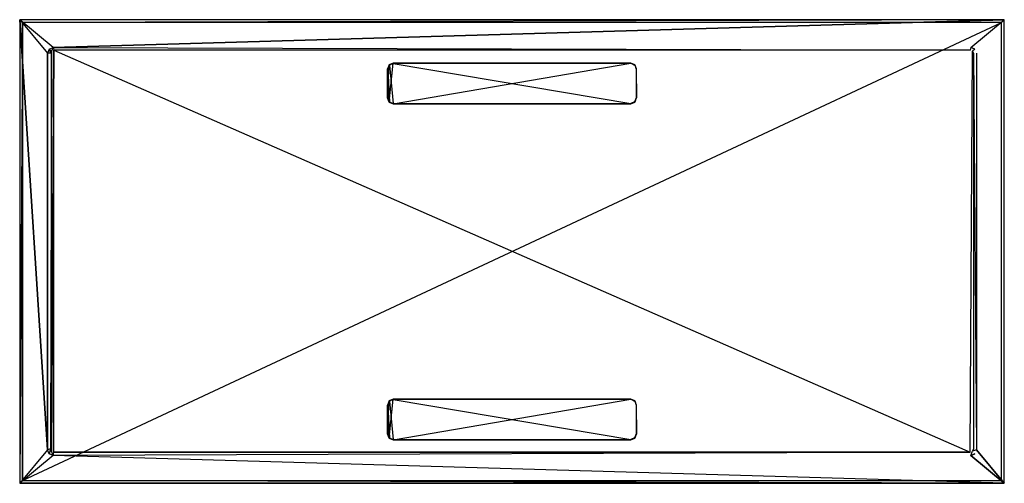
# Model space of a CAD drawing. Extents: x 0 to 1.7, y -0.8 to 0.
import ezdxf

# ---------------------------------------------------------------- set-up
doc = ezdxf.new("R2010")
doc.units = 0
for name, color, linetype in [('L0_AUSLAUF_SUP_FLAT_2___REPLACE', 7, 'CONTINUOUS'), ('L1_AUSLAUF_SUP_FLAT_1___REPLACE', 7, 'CONTINUOUS'), ('L2_AUSLAUF_SUP_FLAT_2___REPLACE', 7, 'CONTINUOUS'), ('L3_AUSLAUF_SUP_FLAT_1___REPLACE', 7, 'CONTINUOUS'), ('L4_DUWANNE_N_DQ1780SQR2V__1___R', 7, 'CONTINUOUS'), ('L5_DUWANNE_N_DQ1780SQR2V__2___R', 7, 'CONTINUOUS'), ('L6_DUWANNE_N_DQ1780SQR2V__3___R', 7, 'CONTINUOUS')]:
    doc.layers.add(name, color=color, linetype=linetype)

msp = doc.modelspace()

# ---------------------------------------------------------------- linework, layer by layer
at = {"layer": 'L0_AUSLAUF_SUP_FLAT_2___REPLACE', "color": 8}
for points, invisible_edges in [([(0.637929, -0.65786, 0.015141), (0.635, -0.71492, 0.015918), (0.635, -0.664929, 0.015237), (0.637929, -0.65786, 0.015141)], 13), ([(0.635, -0.71492, 0.015918), (0.637929, -0.65786, 0.015141), (0.637929, -0.72199, 0.016014), (0.635, -0.71492, 0.015918)], 10), ([(0.6355, -0.665025, 0.015539), (0.637929, -0.65786, 0.015141), (0.635, -0.664929, 0.015237), (0.6355, -0.665025, 0.015539)], 13), ([(0.637929, -0.65786, 0.015141), (0.6355, -0.665025, 0.015539), (0.638312, -0.658238, 0.015446), (0.637929, -0.65786, 0.015141)], 14), ([(0.6355, -0.665025, 0.015539), (0.638312, -0.721603, 0.016309), (0.638312, -0.658238, 0.015446), (0.6355, -0.665025, 0.015539)], 10), ([(0.637929, -0.72199, 0.016014), (0.637929, -0.65786, 0.015141), (0.645, -0.654931, 0.015101), (0.637929, -0.72199, 0.016014)], 13), ([(0.637929, -0.72199, 0.016014), (0.645, -0.654931, 0.015101), (0.645, -0.724918, 0.016054), (0.637929, -0.72199, 0.016014)], 10), ([(0.638312, -0.658238, 0.015446), (0.645, -0.654931, 0.015101), (0.637929, -0.65786, 0.015141), (0.638312, -0.658238, 0.015446)], 13), ([(0.645, -0.654931, 0.015101), (0.638312, -0.658238, 0.015446), (0.645099, -0.655427, 0.015408), (0.645, -0.654931, 0.015101)], 14), ([(0.638312, -0.658238, 0.015446), (0.645099, -0.724414, 0.016347), (0.645099, -0.655427, 0.015408), (0.638312, -0.658238, 0.015446)], 10), ([(0.638312, -0.658238, 0.015446), (0.638312, -0.721603, 0.016309), (0.645099, -0.724414, 0.016347), (0.638312, -0.658238, 0.015446)], 13), ([(0.645, -0.724918, 0.016054), (0.645, -0.654931, 0.015101), (1.055, -0.654931, 0.015101), (0.645, -0.724918, 0.016054)], 13), ([(0.645, -0.724918, 0.016054), (1.055, -0.654931, 0.015101), (1.055, -0.724918, 0.016054), (0.645, -0.724918, 0.016054)], 10), ([(0.645099, -0.655427, 0.015408), (1.055, -0.654931, 0.015101), (0.645, -0.654931, 0.015101), (0.645099, -0.655427, 0.015408)], 13), ([(1.055, -0.654931, 0.015101), (0.645099, -0.655427, 0.015408), (1.054901, -0.655427, 0.015408), (1.055, -0.654931, 0.015101)], 14), ([(0.645099, -0.655427, 0.015408), (0.645099, -0.724414, 0.016347), (1.054901, -0.724414, 0.016347), (0.645099, -0.655427, 0.015408)], 13), ([(0.645099, -0.655427, 0.015408), (1.054901, -0.724414, 0.016347), (1.054901, -0.655427, 0.015408), (0.645099, -0.655427, 0.015408)], 10), ([(1.061688, -0.658238, 0.015446), (1.055, -0.654931, 0.015101), (1.054901, -0.655427, 0.015408), (1.061688, -0.658238, 0.015446)], 13), ([(1.054901, -0.655427, 0.015408), (1.054901, -0.724414, 0.016347), (1.061688, -0.721603, 0.016309), (1.054901, -0.655427, 0.015408)], 13), ([(1.054901, -0.655427, 0.015408), (1.061688, -0.721603, 0.016309), (1.061688, -0.658238, 0.015446), (1.054901, -0.655427, 0.015408)], 15), ([(1.055, -0.724918, 0.016054), (1.055, -0.654931, 0.015101), (1.062071, -0.65786, 0.015141), (1.055, -0.724918, 0.016054)], 13), ([(1.055, -0.654931, 0.015101), (1.061688, -0.658238, 0.015446), (1.062071, -0.65786, 0.015141), (1.055, -0.654931, 0.015101)], 14), ([(1.055, -0.724918, 0.016054), (1.062071, -0.65786, 0.015141), (1.062071, -0.72199, 0.016014), (1.055, -0.724918, 0.016054)], 15), ([(1.0645, -0.665025, 0.015539), (1.062071, -0.65786, 0.015141), (1.061688, -0.658238, 0.015446), (1.0645, -0.665025, 0.015539)], 13), ([(1.061688, -0.658238, 0.015446), (1.061688, -0.721603, 0.016309), (1.0645, -0.714817, 0.016217), (1.061688, -0.658238, 0.015446)], 15), ([(1.061688, -0.658238, 0.015446), (1.0645, -0.714817, 0.016217), (1.0645, -0.665025, 0.015539), (1.061688, -0.658238, 0.015446)], 15), ([(1.062071, -0.72199, 0.016014), (1.062071, -0.65786, 0.015141), (1.065, -0.664929, 0.015237), (1.062071, -0.72199, 0.016014)], 15), ([(1.062071, -0.65786, 0.015141), (1.0645, -0.665025, 0.015539), (1.065, -0.664929, 0.015237), (1.062071, -0.65786, 0.015141)], 14), ([(0.6355, -0.714817, 0.016217), (0.635, -0.664929, 0.015237), (0.635, -0.71492, 0.015918), (0.6355, -0.714817, 0.016217)], 13), ([(0.635, -0.664929, 0.015237), (0.6355, -0.714817, 0.016217), (0.6355, -0.665025, 0.015539), (0.635, -0.664929, 0.015237)], 14), ([(0.638312, -0.721603, 0.016309), (0.6355, -0.665025, 0.015539), (0.6355, -0.714817, 0.016217), (0.638312, -0.721603, 0.016309)], 13), ([(1.062071, -0.72199, 0.016014), (1.065, -0.664929, 0.015237), (1.065, -0.71492, 0.015918), (1.062071, -0.72199, 0.016014)], 15), ([(1.0645, -0.665025, 0.015539), (1.065, -0.71492, 0.015918), (1.065, -0.664929, 0.015237), (1.0645, -0.665025, 0.015539)], 14), ([(1.065, -0.71492, 0.015918), (1.0645, -0.665025, 0.015539), (1.0645, -0.714817, 0.016217), (1.065, -0.71492, 0.015918)], 13), ([(0.637929, -0.72199, 0.016014), (0.6355, -0.714817, 0.016217), (0.635, -0.71492, 0.015918), (0.637929, -0.72199, 0.016014)], 13), ([(0.6355, -0.714817, 0.016217), (0.637929, -0.72199, 0.016014), (0.638312, -0.721603, 0.016309), (0.6355, -0.714817, 0.016217)], 14), ([(0.645, -0.724918, 0.016054), (0.638312, -0.721603, 0.016309), (0.637929, -0.72199, 0.016014), (0.645, -0.724918, 0.016054)], 13), ([(0.638312, -0.721603, 0.016309), (0.645, -0.724918, 0.016054), (0.645099, -0.724414, 0.016347), (0.638312, -0.721603, 0.016309)], 14), ([(1.055, -0.724918, 0.016054), (0.645099, -0.724414, 0.016347), (0.645, -0.724918, 0.016054), (1.055, -0.724918, 0.016054)], 13), ([(0.645099, -0.724414, 0.016347), (1.055, -0.724918, 0.016054), (1.054901, -0.724414, 0.016347), (0.645099, -0.724414, 0.016347)], 14), ([(1.055, -0.724918, 0.016054), (1.061688, -0.721603, 0.016309), (1.054901, -0.724414, 0.016347), (1.055, -0.724918, 0.016054)], 13), ([(1.061688, -0.721603, 0.016309), (1.055, -0.724918, 0.016054), (1.062071, -0.72199, 0.016014), (1.061688, -0.721603, 0.016309)], 14), ([(1.062071, -0.72199, 0.016014), (1.0645, -0.714817, 0.016217), (1.061688, -0.721603, 0.016309), (1.062071, -0.72199, 0.016014)], 13), ([(1.0645, -0.714817, 0.016217), (1.062071, -0.72199, 0.016014), (1.065, -0.71492, 0.015918), (1.0645, -0.714817, 0.016217)], 14)]:
    msp.add_3dface(points, dxfattribs=dict(at, invisible_edges=invisible_edges))
at = {"layer": 'L1_AUSLAUF_SUP_FLAT_1___REPLACE', "color": 8}
for points, invisible_edges in [([(0.637929, -0.657887, 0.013141), (0.635, -0.664929, 0.015237), (0.637929, -0.65786, 0.015141), (0.637929, -0.657887, 0.013141)], 14), ([(0.635, -0.664929, 0.015237), (0.637929, -0.657887, 0.013141), (0.635, -0.664957, 0.013238), (0.635, -0.664929, 0.015237)], 13), ([(0.637929, -0.657887, 0.013141), (0.645, -0.654931, 0.015101), (0.645, -0.654959, 0.013101), (0.637929, -0.657887, 0.013141)], 13), ([(0.645, -0.654931, 0.015101), (0.637929, -0.657887, 0.013141), (0.637929, -0.65786, 0.015141), (0.645, -0.654931, 0.015101)], 14), ([(0.645, -0.654931, 0.015101), (1.055, -0.654959, 0.013101), (0.645, -0.654959, 0.013101), (0.645, -0.654931, 0.015101)], 13), ([(1.055, -0.654959, 0.013101), (0.645, -0.654931, 0.015101), (1.055, -0.654931, 0.015101), (1.055, -0.654959, 0.013101)], 14), ([(1.055, -0.654931, 0.015101), (1.062071, -0.657887, 0.013141), (1.055, -0.654959, 0.013101), (1.055, -0.654931, 0.015101)], 13), ([(1.062071, -0.657887, 0.013141), (1.055, -0.654931, 0.015101), (1.062071, -0.65786, 0.015141), (1.062071, -0.657887, 0.013141)], 14), ([(1.065, -0.664929, 0.015237), (1.062071, -0.657887, 0.013141), (1.062071, -0.65786, 0.015141), (1.065, -0.664929, 0.015237)], 14), ([(1.062071, -0.657887, 0.013141), (1.065, -0.664929, 0.015237), (1.065, -0.664957, 0.013238), (1.062071, -0.657887, 0.013141)], 13), ([(0.635, -0.664957, 0.013238), (0.635, -0.71492, 0.015918), (0.635, -0.664929, 0.015237), (0.635, -0.664957, 0.013238)], 14), ([(0.635, -0.71492, 0.015918), (0.635, -0.664957, 0.013238), (0.635, -0.714947, 0.013918), (0.635, -0.71492, 0.015918)], 13), ([(1.065, -0.71492, 0.015918), (1.065, -0.664957, 0.013238), (1.065, -0.664929, 0.015237), (1.065, -0.71492, 0.015918)], 14), ([(1.065, -0.664957, 0.013238), (1.065, -0.71492, 0.015918), (1.065, -0.714947, 0.013918), (1.065, -0.664957, 0.013238)], 13), ([(0.635, -0.714947, 0.013918), (0.637929, -0.72199, 0.016014), (0.635, -0.71492, 0.015918), (0.635, -0.714947, 0.013918)], 14), ([(0.637929, -0.72199, 0.016014), (0.635, -0.714947, 0.013918), (0.637929, -0.722017, 0.014014), (0.637929, -0.72199, 0.016014)], 13), ([(0.645, -0.724946, 0.014054), (0.637929, -0.72199, 0.016014), (0.637929, -0.722017, 0.014014), (0.645, -0.724946, 0.014054)], 13), ([(0.637929, -0.72199, 0.016014), (0.645, -0.724946, 0.014054), (0.645, -0.724918, 0.016054), (0.637929, -0.72199, 0.016014)], 14), ([(1.055, -0.724918, 0.016054), (0.645, -0.724946, 0.014054), (1.055, -0.724946, 0.014054), (1.055, -0.724918, 0.016054)], 13), ([(0.645, -0.724946, 0.014054), (1.055, -0.724918, 0.016054), (0.645, -0.724918, 0.016054), (0.645, -0.724946, 0.014054)], 14), ([(1.062071, -0.72199, 0.016014), (1.055, -0.724946, 0.014054), (1.062071, -0.722017, 0.014014), (1.062071, -0.72199, 0.016014)], 13), ([(1.055, -0.724946, 0.014054), (1.062071, -0.72199, 0.016014), (1.055, -0.724918, 0.016054), (1.055, -0.724946, 0.014054)], 14), ([(1.062071, -0.72199, 0.016014), (1.065, -0.714947, 0.013918), (1.065, -0.71492, 0.015918), (1.062071, -0.72199, 0.016014)], 14), ([(1.065, -0.714947, 0.013918), (1.062071, -0.72199, 0.016014), (1.062071, -0.722017, 0.014014), (1.065, -0.714947, 0.013918)], 13)]:
    msp.add_3dface(points, dxfattribs=dict(at, invisible_edges=invisible_edges))
at = {"layer": 'L2_AUSLAUF_SUP_FLAT_2___REPLACE', "color": 8}
for points, invisible_edges in [([(0.637929, -0.077956, 0.005141), (0.635, -0.135016, 0.005918), (0.635, -0.085025, 0.005237), (0.637929, -0.077956, 0.005141)], 13), ([(0.635, -0.135016, 0.005918), (0.637929, -0.077956, 0.005141), (0.637929, -0.142086, 0.006014), (0.635, -0.135016, 0.005918)], 10), ([(0.6355, -0.085121, 0.005539), (0.637929, -0.077956, 0.005141), (0.635, -0.085025, 0.005237), (0.6355, -0.085121, 0.005539)], 13), ([(0.637929, -0.077956, 0.005141), (0.6355, -0.085121, 0.005539), (0.638312, -0.078334, 0.005446), (0.637929, -0.077956, 0.005141)], 14), ([(0.6355, -0.085121, 0.005539), (0.638312, -0.141699, 0.006309), (0.638312, -0.078334, 0.005446), (0.6355, -0.085121, 0.005539)], 10), ([(0.637929, -0.142086, 0.006014), (0.637929, -0.077956, 0.005141), (0.645, -0.075027, 0.005101), (0.637929, -0.142086, 0.006014)], 13), ([(0.637929, -0.142086, 0.006014), (0.645, -0.075027, 0.005101), (0.645, -0.145014, 0.006054), (0.637929, -0.142086, 0.006014)], 10), ([(0.638312, -0.078334, 0.005446), (0.645, -0.075027, 0.005101), (0.637929, -0.077956, 0.005141), (0.638312, -0.078334, 0.005446)], 13), ([(0.645, -0.075027, 0.005101), (0.638312, -0.078334, 0.005446), (0.645099, -0.075523, 0.005408), (0.645, -0.075027, 0.005101)], 14), ([(0.638312, -0.078334, 0.005446), (0.645099, -0.14451, 0.006347), (0.645099, -0.075523, 0.005408), (0.638312, -0.078334, 0.005446)], 10), ([(0.638312, -0.078334, 0.005446), (0.638312, -0.141699, 0.006309), (0.645099, -0.14451, 0.006347), (0.638312, -0.078334, 0.005446)], 13), ([(0.645, -0.145014, 0.006054), (0.645, -0.075027, 0.005101), (1.055, -0.075027, 0.005101), (0.645, -0.145014, 0.006054)], 13), ([(0.645, -0.145014, 0.006054), (1.055, -0.075027, 0.005101), (1.055, -0.145014, 0.006054), (0.645, -0.145014, 0.006054)], 10), ([(0.645099, -0.075523, 0.005408), (1.055, -0.075027, 0.005101), (0.645, -0.075027, 0.005101), (0.645099, -0.075523, 0.005408)], 13), ([(1.055, -0.075027, 0.005101), (0.645099, -0.075523, 0.005408), (1.054901, -0.075523, 0.005408), (1.055, -0.075027, 0.005101)], 14), ([(0.645099, -0.075523, 0.005408), (0.645099, -0.14451, 0.006347), (1.054901, -0.14451, 0.006347), (0.645099, -0.075523, 0.005408)], 13), ([(0.645099, -0.075523, 0.005408), (1.054901, -0.14451, 0.006347), (1.054901, -0.075523, 0.005408), (0.645099, -0.075523, 0.005408)], 10), ([(1.061688, -0.078334, 0.005446), (1.055, -0.075027, 0.005101), (1.054901, -0.075523, 0.005408), (1.061688, -0.078334, 0.005446)], 13), ([(1.054901, -0.075523, 0.005408), (1.054901, -0.14451, 0.006347), (1.061688, -0.141699, 0.006309), (1.054901, -0.075523, 0.005408)], 13), ([(1.054901, -0.075523, 0.005408), (1.061688, -0.141699, 0.006309), (1.061688, -0.078334, 0.005446), (1.054901, -0.075523, 0.005408)], 15), ([(1.055, -0.145014, 0.006054), (1.055, -0.075027, 0.005101), (1.062071, -0.077956, 0.005141), (1.055, -0.145014, 0.006054)], 13), ([(1.055, -0.075027, 0.005101), (1.061688, -0.078334, 0.005446), (1.062071, -0.077956, 0.005141), (1.055, -0.075027, 0.005101)], 14), ([(1.055, -0.145014, 0.006054), (1.062071, -0.077956, 0.005141), (1.062071, -0.142086, 0.006014), (1.055, -0.145014, 0.006054)], 15), ([(1.0645, -0.085121, 0.005539), (1.062071, -0.077956, 0.005141), (1.061688, -0.078334, 0.005446), (1.0645, -0.085121, 0.005539)], 13), ([(1.061688, -0.078334, 0.005446), (1.061688, -0.141699, 0.006309), (1.0645, -0.134913, 0.006217), (1.061688, -0.078334, 0.005446)], 15), ([(1.061688, -0.078334, 0.005446), (1.0645, -0.134913, 0.006217), (1.0645, -0.085121, 0.005539), (1.061688, -0.078334, 0.005446)], 15), ([(1.062071, -0.142086, 0.006014), (1.062071, -0.077956, 0.005141), (1.065, -0.085025, 0.005237), (1.062071, -0.142086, 0.006014)], 15), ([(1.062071, -0.077956, 0.005141), (1.0645, -0.085121, 0.005539), (1.065, -0.085025, 0.005237), (1.062071, -0.077956, 0.005141)], 14), ([(0.6355, -0.134913, 0.006217), (0.635, -0.085025, 0.005237), (0.635, -0.135016, 0.005918), (0.6355, -0.134913, 0.006217)], 13), ([(0.635, -0.085025, 0.005237), (0.6355, -0.134913, 0.006217), (0.6355, -0.085121, 0.005539), (0.635, -0.085025, 0.005237)], 14), ([(0.638312, -0.141699, 0.006309), (0.6355, -0.085121, 0.005539), (0.6355, -0.134913, 0.006217), (0.638312, -0.141699, 0.006309)], 13), ([(1.062071, -0.142086, 0.006014), (1.065, -0.085025, 0.005237), (1.065, -0.135016, 0.005918), (1.062071, -0.142086, 0.006014)], 15), ([(1.0645, -0.085121, 0.005539), (1.065, -0.135016, 0.005918), (1.065, -0.085025, 0.005237), (1.0645, -0.085121, 0.005539)], 14), ([(1.065, -0.135016, 0.005918), (1.0645, -0.085121, 0.005539), (1.0645, -0.134913, 0.006217), (1.065, -0.135016, 0.005918)], 13), ([(0.637929, -0.142086, 0.006014), (0.6355, -0.134913, 0.006217), (0.635, -0.135016, 0.005918), (0.637929, -0.142086, 0.006014)], 13), ([(0.6355, -0.134913, 0.006217), (0.637929, -0.142086, 0.006014), (0.638312, -0.141699, 0.006309), (0.6355, -0.134913, 0.006217)], 14), ([(1.062071, -0.142086, 0.006014), (1.0645, -0.134913, 0.006217), (1.061688, -0.141699, 0.006309), (1.062071, -0.142086, 0.006014)], 13), ([(1.0645, -0.134913, 0.006217), (1.062071, -0.142086, 0.006014), (1.065, -0.135016, 0.005918), (1.0645, -0.134913, 0.006217)], 14), ([(0.645, -0.145014, 0.006054), (0.638312, -0.141699, 0.006309), (0.637929, -0.142086, 0.006014), (0.645, -0.145014, 0.006054)], 13), ([(0.638312, -0.141699, 0.006309), (0.645, -0.145014, 0.006054), (0.645099, -0.14451, 0.006347), (0.638312, -0.141699, 0.006309)], 14), ([(1.055, -0.145014, 0.006054), (0.645099, -0.14451, 0.006347), (0.645, -0.145014, 0.006054), (1.055, -0.145014, 0.006054)], 13), ([(0.645099, -0.14451, 0.006347), (1.055, -0.145014, 0.006054), (1.054901, -0.14451, 0.006347), (0.645099, -0.14451, 0.006347)], 14), ([(1.055, -0.145014, 0.006054), (1.061688, -0.141699, 0.006309), (1.054901, -0.14451, 0.006347), (1.055, -0.145014, 0.006054)], 13), ([(1.061688, -0.141699, 0.006309), (1.055, -0.145014, 0.006054), (1.062071, -0.142086, 0.006014), (1.061688, -0.141699, 0.006309)], 14)]:
    msp.add_3dface(points, dxfattribs=dict(at, invisible_edges=invisible_edges))
at = {"layer": 'L3_AUSLAUF_SUP_FLAT_1___REPLACE', "color": 8}
for points, invisible_edges in [([(0.637929, -0.077983, 0.003141), (0.635, -0.085025, 0.005237), (0.637929, -0.077956, 0.005141), (0.637929, -0.077983, 0.003141)], 14), ([(0.635, -0.085025, 0.005237), (0.637929, -0.077983, 0.003141), (0.635, -0.085053, 0.003238), (0.635, -0.085025, 0.005237)], 13), ([(0.637929, -0.077983, 0.003141), (0.645, -0.075027, 0.005101), (0.645, -0.075054, 0.003101), (0.637929, -0.077983, 0.003141)], 13), ([(0.645, -0.075027, 0.005101), (0.637929, -0.077983, 0.003141), (0.637929, -0.077956, 0.005141), (0.645, -0.075027, 0.005101)], 14), ([(0.645, -0.075027, 0.005101), (1.055, -0.075054, 0.003101), (0.645, -0.075054, 0.003101), (0.645, -0.075027, 0.005101)], 13), ([(1.055, -0.075054, 0.003101), (0.645, -0.075027, 0.005101), (1.055, -0.075027, 0.005101), (1.055, -0.075054, 0.003101)], 14), ([(1.055, -0.075027, 0.005101), (1.062071, -0.077983, 0.003141), (1.055, -0.075054, 0.003101), (1.055, -0.075027, 0.005101)], 13), ([(1.062071, -0.077983, 0.003141), (1.055, -0.075027, 0.005101), (1.062071, -0.077956, 0.005141), (1.062071, -0.077983, 0.003141)], 14), ([(1.065, -0.085025, 0.005237), (1.062071, -0.077983, 0.003141), (1.062071, -0.077956, 0.005141), (1.065, -0.085025, 0.005237)], 14), ([(1.062071, -0.077983, 0.003141), (1.065, -0.085025, 0.005237), (1.065, -0.085053, 0.003238), (1.062071, -0.077983, 0.003141)], 13), ([(0.635, -0.085053, 0.003238), (0.635, -0.135016, 0.005918), (0.635, -0.085025, 0.005237), (0.635, -0.085053, 0.003238)], 14), ([(0.635, -0.135016, 0.005918), (0.635, -0.085053, 0.003238), (0.635, -0.135043, 0.003918), (0.635, -0.135016, 0.005918)], 13), ([(1.065, -0.135016, 0.005918), (1.065, -0.085053, 0.003238), (1.065, -0.085025, 0.005237), (1.065, -0.135016, 0.005918)], 14), ([(1.065, -0.085053, 0.003238), (1.065, -0.135016, 0.005918), (1.065, -0.135043, 0.003918), (1.065, -0.085053, 0.003238)], 13), ([(0.635, -0.135043, 0.003918), (0.637929, -0.142086, 0.006014), (0.635, -0.135016, 0.005918), (0.635, -0.135043, 0.003918)], 14), ([(0.637929, -0.142086, 0.006014), (0.635, -0.135043, 0.003918), (0.637929, -0.142113, 0.004014), (0.637929, -0.142086, 0.006014)], 13), ([(1.062071, -0.142086, 0.006014), (1.065, -0.135043, 0.003918), (1.065, -0.135016, 0.005918), (1.062071, -0.142086, 0.006014)], 14), ([(1.065, -0.135043, 0.003918), (1.062071, -0.142086, 0.006014), (1.062071, -0.142113, 0.004014), (1.065, -0.135043, 0.003918)], 13), ([(0.645, -0.145041, 0.004054), (0.637929, -0.142086, 0.006014), (0.637929, -0.142113, 0.004014), (0.645, -0.145041, 0.004054)], 13), ([(0.637929, -0.142086, 0.006014), (0.645, -0.145041, 0.004054), (0.645, -0.145014, 0.006054), (0.637929, -0.142086, 0.006014)], 14), ([(1.055, -0.145014, 0.006054), (0.645, -0.145041, 0.004054), (1.055, -0.145041, 0.004054), (1.055, -0.145014, 0.006054)], 13), ([(0.645, -0.145041, 0.004054), (1.055, -0.145014, 0.006054), (0.645, -0.145014, 0.006054), (0.645, -0.145041, 0.004054)], 14), ([(1.062071, -0.142086, 0.006014), (1.055, -0.145041, 0.004054), (1.062071, -0.142113, 0.004014), (1.062071, -0.142086, 0.006014)], 13), ([(1.055, -0.145041, 0.004054), (1.062071, -0.142086, 0.006014), (1.055, -0.145014, 0.006054), (1.055, -0.145041, 0.004054)], 14)]:
    msp.add_3dface(points, dxfattribs=dict(at, invisible_edges=invisible_edges))
at = {"layer": 'L4_DUWANNE_N_DQ1780SQR2V__1___R', "color": 8}
for points, invisible_edges in [([(0, 0, 0.01), (0.005, -0.005, 0.01), (0, -0.8, 0.01), (0, 0, 0.01)], 13), ([(0.005, -0.005, 0.01), (0, 0, 0.01), (1.7, 0, 0.01), (0.005, -0.005, 0.01)], 10), ([(0, -0.8, 0.02), (0.048, -0.742, 0.02), (0, 0, 0.02), (0, -0.8, 0.02)], 13), ([(0, 0, 0.02), (0.057998, -0.047996, 0.019999), (1.7, 0, 0.02), (0, 0, 0.02)], 13), ([(0.057998, -0.047996, 0.019999), (0, 0, 0.02), (0.050929, -0.050929, 0.02), (0.057998, -0.047996, 0.019999)], 10), ([(0.050929, -0.050929, 0.02), (0, 0, 0.02), (0.048, -0.058, 0.02), (0.050929, -0.050929, 0.02)], 13), ([(0.048, -0.058, 0.02), (0, 0, 0.02), (0.048, -0.742, 0.02), (0.048, -0.058, 0.02)], 9), ([(0, 0, 0.02), (1.7, 0, 0.01), (0, 0, 0.01), (0, 0, 0.02)], 13), ([(1.7, 0, 0.01), (0, 0, 0.02), (1.7, 0, 0.02), (1.7, 0, 0.01)], 14), ([(0, -0.8, 0.02), (0, 0, 0.01), (0, -0.8, 0.01), (0, -0.8, 0.02)], 13), ([(0, 0, 0.01), (0, -0.8, 0.02), (0, 0, 0.02), (0, 0, 0.01)], 14), ([(0.005, -0.005, 0.01), (1.7, 0, 0.01), (1.695, -0.005, 0.01), (0.005, -0.005, 0.01)], 13), ([(1.7, 0, 0.02), (0.057998, -0.047996, 0.019999), (1.642, -0.048, 0.02), (1.7, 0, 0.02)], 10), ([(1.7, 0, 0.02), (1.642, -0.048, 0.02), (1.64907, -0.050933, 0.020001), (1.7, 0, 0.02)], 15), ([(1.7, 0, 0.02), (1.64907, -0.050933, 0.020001), (1.652, -0.058, 0.02), (1.7, 0, 0.02)], 15), ([(1.7, 0, 0.02), (1.652, -0.058, 0.02), (1.7, -0.8, 0.02), (1.7, 0, 0.02)], 15), ([(1.695, -0.005, 0.01), (1.7, 0, 0.01), (1.695, -0.795, 0.01), (1.695, -0.005, 0.01)], 10), ([(1.7, -0.8, 0.01), (1.695, -0.795, 0.01), (1.7, 0, 0.01), (1.7, -0.8, 0.01)], 15), ([(1.7, 0, 0.01), (1.7, -0.8, 0.02), (1.7, -0.8, 0.01), (1.7, 0, 0.01)], 13), ([(1.7, -0.8, 0.02), (1.7, 0, 0.01), (1.7, 0, 0.02), (1.7, -0.8, 0.02)], 14), ([(0.005, -0.795, 0.01), (0, -0.8, 0.01), (0.005, -0.005, 0.01), (0.005, -0.795, 0.01)], 15), ([(0.005, -0.795, 0.01), (0.005, -0.005), (0.005, -0.795), (0.005, -0.795, 0.01)], 13), ([(0.005, -0.005), (0.005, -0.795, 0.01), (0.005, -0.005, 0.01), (0.005, -0.005)], 14), ([(0.005, -0.005, 0.01), (1.695, -0.005), (0.005, -0.005), (0.005, -0.005, 0.01)], 13), ([(1.695, -0.005), (0.005, -0.005, 0.01), (1.695, -0.005, 0.01), (1.695, -0.005)], 14), ([(1.695, -0.005), (0.005, -0.795), (0.005, -0.005), (1.695, -0.005)], 13), ([(0.005, -0.795), (1.695, -0.005), (1.695, -0.795), (0.005, -0.795)], 14), ([(1.695, -0.005), (1.695, -0.795, 0.01), (1.695, -0.795), (1.695, -0.005)], 13), ([(1.695, -0.795, 0.01), (1.695, -0.005), (1.695, -0.005, 0.01), (1.695, -0.795, 0.01)], 14), ([(1.652, -0.742, 0.02), (1.7, -0.8, 0.02), (1.652, -0.058, 0.02), (1.652, -0.742, 0.02)], 10), ([(0.048, -0.742, 0.02), (0, -0.8, 0.02), (0.050929, -0.749071, 0.02), (0.048, -0.742, 0.02)], 10), ([(1.649071, -0.749071, 0.02), (1.7, -0.8, 0.02), (1.652, -0.742, 0.02), (1.649071, -0.749071, 0.02)], 13), ([(0, -0.8, 0.02), (0.058, -0.752, 0.02), (0.050929, -0.749071, 0.02), (0, -0.8, 0.02)], 13), ([(0.058, -0.752, 0.02), (0, -0.8, 0.02), (1.7, -0.8, 0.02), (0.058, -0.752, 0.02)], 10), ([(0.058, -0.752, 0.02), (1.7, -0.8, 0.02), (1.642, -0.752, 0.02), (0.058, -0.752, 0.02)], 13), ([(1.642, -0.752, 0.02), (1.7, -0.8, 0.02), (1.649071, -0.749071, 0.02), (1.642, -0.752, 0.02)], 10), ([(0.005, -0.795, 0.01), (1.7, -0.8, 0.01), (0, -0.8, 0.01), (0.005, -0.795, 0.01)], 13), ([(1.695, -0.795, 0.01), (0.005, -0.795), (1.695, -0.795), (1.695, -0.795, 0.01)], 13), ([(0.005, -0.795), (1.695, -0.795, 0.01), (0.005, -0.795, 0.01), (0.005, -0.795)], 14), ([(1.7, -0.8, 0.01), (0.005, -0.795, 0.01), (1.695, -0.795, 0.01), (1.7, -0.8, 0.01)], 14), ([(1.7, -0.8, 0.02), (0, -0.8, 0.01), (1.7, -0.8, 0.01), (1.7, -0.8, 0.02)], 13), ([(0, -0.8, 0.01), (1.7, -0.8, 0.02), (0, -0.8, 0.02), (0, -0.8, 0.01)], 14)]:
    msp.add_3dface(points, dxfattribs=dict(at, invisible_edges=invisible_edges))
at = {"layer": 'L5_DUWANNE_N_DQ1780SQR2V__2___R', "color": 8}
for points, invisible_edges in [([(0.050929, -0.050929, 0.02), (0.048, -0.058, 0.02), (0.053, -0.057969, 0.002913), (0.050929, -0.050929, 0.02)], 14), ([(0.050929, -0.050929, 0.02), (0.054755, -0.054152, 0.002854), (0.057998, -0.047996, 0.019999), (0.050929, -0.050929, 0.02)], 14), ([(0.050929, -0.050929, 0.02), (0.053, -0.057969, 0.002913), (0.054755, -0.054152, 0.002854), (0.050929, -0.050929, 0.02)], 14), ([(0.057998, -0.047996, 0.019999), (0.054755, -0.054152, 0.002854), (0.058995, -0.052573, 0.002829), (0.057998, -0.047996, 0.019999)], 14), ([(1.641004, -0.052576, 0.002831), (0.057998, -0.047996, 0.019999), (0.058995, -0.052573, 0.002829), (1.641004, -0.052576, 0.002831)], 13), ([(0.057998, -0.047996, 0.019999), (1.641004, -0.052576, 0.002831), (1.642, -0.048, 0.02), (0.057998, -0.047996, 0.019999)], 14), ([(1.642, -0.048, 0.02), (1.641004, -0.052576, 0.002831), (1.645244, -0.054154, 0.002854), (1.642, -0.048, 0.02)], 14), ([(1.64907, -0.050933, 0.020001), (1.642, -0.048, 0.02), (1.645244, -0.054154, 0.002854), (1.64907, -0.050933, 0.020001)], 14), ([(1.64907, -0.050933, 0.020001), (1.645244, -0.054154, 0.002854), (1.652, -0.058, 0.02), (1.64907, -0.050933, 0.020001)], 14), ([(0.053, -0.057969, 0.002913), (0.048, -0.058, 0.02), (0.053, -0.740516, 0.013544), (0.053, -0.057969, 0.002913)], 14), ([(0.048, -0.058, 0.02), (0.048, -0.742, 0.02), (0.053, -0.740516, 0.013544), (0.048, -0.058, 0.02)], 14), ([(1.645244, -0.054154, 0.002854), (1.647, -0.057969, 0.002914), (1.652, -0.058, 0.02), (1.645244, -0.054154, 0.002854)], 14), ([(1.647, -0.057969, 0.002914), (1.647, -0.740517, 0.013545), (1.652, -0.742, 0.02), (1.647, -0.057969, 0.002914)], 14), ([(1.647, -0.057969, 0.002914), (1.652, -0.742, 0.02), (1.652, -0.058, 0.02), (1.647, -0.057969, 0.002914)], 14), ([(0.053, -0.740516, 0.013544), (0.048, -0.742, 0.02), (0.050929, -0.749071, 0.02), (0.053, -0.740516, 0.013544)], 14), ([(0.053, -0.740516, 0.013544), (0.050929, -0.749071, 0.02), (0.054756, -0.744755, 0.01361), (0.053, -0.740516, 0.013544)], 14), ([(0.058, -0.752, 0.02), (0.054756, -0.744755, 0.01361), (0.050929, -0.749071, 0.02), (0.058, -0.752, 0.02)], 14), ([(0.058, -0.752, 0.02), (0.058995, -0.74651, 0.013638), (0.054756, -0.744755, 0.01361), (0.058, -0.752, 0.02)], 14), ([(0.058, -0.752, 0.02), (1.641005, -0.746511, 0.013638), (0.058995, -0.74651, 0.013638), (0.058, -0.752, 0.02)], 13), ([(1.641005, -0.746511, 0.013638), (0.058, -0.752, 0.02), (1.642, -0.752, 0.02), (1.641005, -0.746511, 0.013638)], 14), ([(1.642, -0.752, 0.02), (1.645244, -0.744755, 0.013614), (1.641005, -0.746511, 0.013638), (1.642, -0.752, 0.02)], 14), ([(1.642, -0.752, 0.02), (1.649071, -0.749071, 0.02), (1.645244, -0.744755, 0.013614), (1.642, -0.752, 0.02)], 14), ([(1.647, -0.740517, 0.013545), (1.645244, -0.744755, 0.013614), (1.652, -0.742, 0.02), (1.647, -0.740517, 0.013545)], 14), ([(1.652, -0.742, 0.02), (1.645244, -0.744755, 0.013614), (1.649071, -0.749071, 0.02), (1.652, -0.742, 0.02)], 14)]:
    msp.add_3dface(points, dxfattribs=dict(at, invisible_edges=invisible_edges))
at = {"layer": 'L6_DUWANNE_N_DQ1780SQR2V__3___R', "color": 8}
for points, invisible_edges in [([(0.053, -0.740516, 0.013544), (0.054755, -0.054152, 0.002854), (0.053, -0.057969, 0.002913), (0.053, -0.740516, 0.013544)], 13), ([(0.054755, -0.054152, 0.002854), (0.053, -0.740516, 0.013544), (0.054756, -0.744755, 0.01361), (0.054755, -0.054152, 0.002854)], 10), ([(0.054755, -0.054152, 0.002854), (0.054756, -0.744755, 0.01361), (0.058995, -0.052573, 0.002829), (0.054755, -0.054152, 0.002854)], 13), ([(0.058995, -0.052573, 0.002829), (0.054756, -0.744755, 0.01361), (0.058995, -0.74651, 0.013638), (0.058995, -0.052573, 0.002829)], 10), ([(0.058995, -0.052573, 0.002829), (0.058995, -0.74651, 0.013638), (1.641005, -0.746511, 0.013638), (0.058995, -0.052573, 0.002829)], 13), ([(0.058995, -0.052573, 0.002829), (1.641005, -0.746511, 0.013638), (1.641004, -0.052576, 0.00283), (0.058995, -0.052573, 0.002829)], 10), ([(1.641004, -0.052576, 0.00283), (1.641005, -0.746511, 0.013638), (1.645244, -0.054154, 0.002855), (1.641004, -0.052576, 0.00283)], 13), ([(1.645244, -0.054154, 0.002855), (1.641005, -0.746511, 0.013638), (1.645244, -0.744755, 0.013611), (1.645244, -0.054154, 0.002855)], 15), ([(1.645244, -0.054154, 0.002855), (1.645244, -0.744755, 0.013611), (1.647, -0.740517, 0.013545), (1.645244, -0.054154, 0.002855)], 15), ([(1.645244, -0.054154, 0.002855), (1.647, -0.740517, 0.013545), (1.647, -0.057969, 0.002914), (1.645244, -0.054154, 0.002855)], 15)]:
    msp.add_3dface(points, dxfattribs=dict(at, invisible_edges=invisible_edges))

doc.saveas('drawing.dxf')
